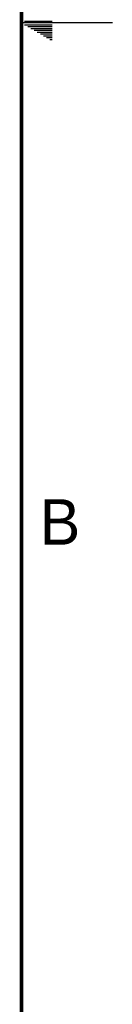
# Model space of a CAD drawing. Header units: inches. Extents: x 0 to 34, y 0 to 22.
# Tile 25 of 26: x 33.5 to 34, y 5.6 to 11. Entities that reach past the tile are written whole.
import ezdxf

# ---------------------------------------------------------------- set-up
doc = ezdxf.new("R2010")
doc.units = ezdxf.units.IN
doc.header["$LTSCALE"] = 1.87
doc.header["$MEASUREMENT"] = 0
doc.layers.get('0').update_dxf_attribs({"linetype": 'CONTINUOUS'})
doc.styles.get("Standard").update_dxf_attribs({"font": 'txt', "width": 0.8})

msp = doc.modelspace()

# ---------------------------------------------------------------- linework, layer by layer
at = {"color": 2, "linetype": 'CONTINUOUS'}
for p, q in [((34, 11), (33.5, 11)), ((33.5173, 11.01), (33.6697, 11.01)), ((33.5173, 10.99), (33.6697, 10.99)), ((33.5347, 10.98), (33.6697, 10.98)), ((33.552, 10.97), (33.6697, 10.97)), ((33.5693, 10.96), (33.6697, 10.96)), ((33.5866, 10.95), (33.6697, 10.95)), ((33.6039, 10.94), (33.6697, 10.94)), ((33.6213, 10.93), (33.6697, 10.93)), ((33.6386, 10.92), (33.6697, 10.92)), ((33.6559, 10.91), (33.6697, 10.91))]:
    msp.add_line(p, q, dxfattribs=at)
at = {"color": 7, "linetype": 'CONTINUOUS', "const_width": 0.02}
msp.add_lwpolyline([(33.5, 0.5), (33.5, 21.5)], dxfattribs=at)

# ---------------------------------------------------------------- texts
at = {"color": 2, "linetype": 'CONTINUOUS'}
msp.add_text('B', height=0.25, dxfattribs=at).set_placement((33.6006, 8.1345))

doc.saveas('drawing.dxf')
